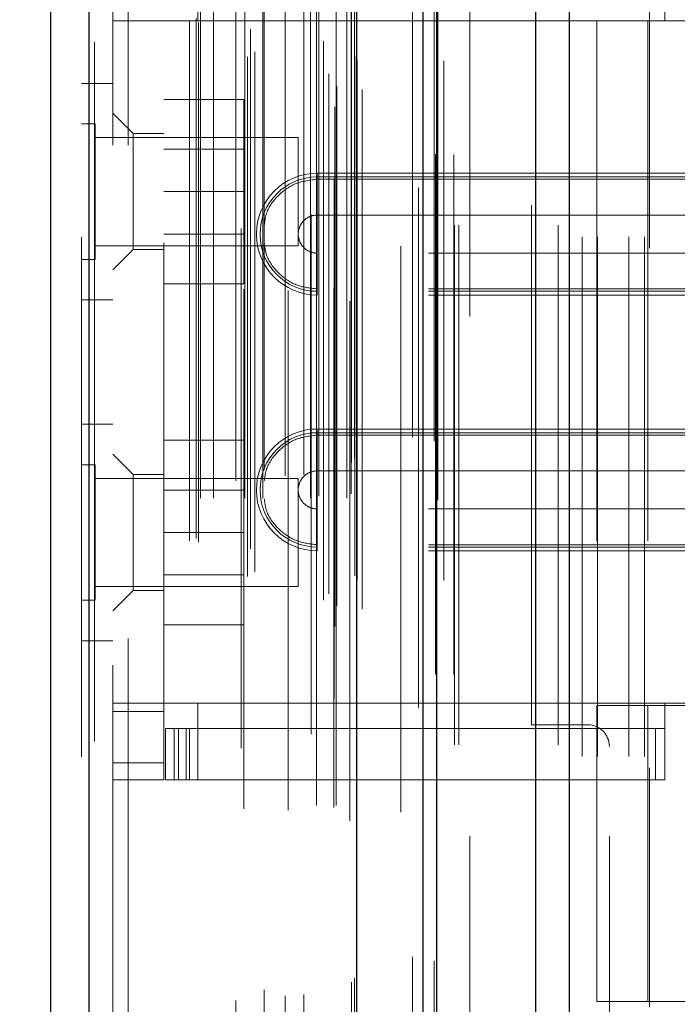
# Model space of a CAD drawing. Header units: inches. Extents: x 0.2 to 10.7, y 0.2 to 7.9.
# Tile 84 of 105: x 6.18 to 6.307, y 3.26 to 3.45. Entities that reach past the tile are written whole.
import ezdxf

# ---------------------------------------------------------------- set-up
doc = ezdxf.new("R2010")
doc.units = ezdxf.units.IN
doc.header["$MEASUREMENT"] = 0
doc.linetypes.add('HIDDEN', pattern=[0.075, 0.05, -0.025])
doc.layers.add('DIMENSIONS', color=140, linetype='Continuous')
doc.styles.add('SLDTEXTSTYLE0', font='TXT', dxfattribs={"width": 0.7})
doc.dimstyles.new('SLDDIMSTYLE0', dxfattribs={"dimtxt": 0.084961, "dimasz": 0.13, "dimexe": 0, "dimexo": 0.0625, "dimgap": 0.02124, "dimtad": 0, "dimtih": 1, "dimtoh": 1, "dimlfac": 12, "dimrnd": 1e-09, "dimzin": 12, "dimdsep": 46, "dimtxsty": 'SLDTEXTSTYLE0', "dimsah": 1, "dimcen": 0.09, "dimadec": 0, "dimazin": 3, "dimtfac": 1, "dimtofl": 0, "dimtmove": 0, "dimatfit": 3, "dimfxl": 0, "dimfrac": 2, "dimtolj": 1, "dimtzin": 12, "dimarcsym": 0})
doc.dimstyles.new('SLDDIMSTYLE1', dxfattribs={"dimtxt": 0.084961, "dimasz": 0.13, "dimexe": 0, "dimexo": 0.0625, "dimgap": 0.02124, "dimtad": 0, "dimtih": 1, "dimtoh": 1, "dimlfac": 12, "dimrnd": 1e-09, "dimzin": 12, "dimdsep": 46, "dimtxsty": 'SLDTEXTSTYLE0', "dimsah": 1, "dimcen": 0.09, "dimadec": 0, "dimazin": 3, "dimtfac": 1, "dimtmove": 0, "dimatfit": 0, "dimfxl": 0, "dimfrac": 2, "dimtolj": 1, "dimtzin": 12, "dimarcsym": 0})

# ---------------------------------------------------------------- blocks, each defined once
blk = doc.blocks.new('_D_17')
at = {"layer": 'DIMENSIONS'}
for p, q in [((5.90256, 3.10791), (5.90256, 3.35791)), ((6.23868, 3.10791), (5.77756, 3.10791)), ((6.23405, 2.90416), (5.77756, 2.90416)), ((5.90256, 2.67032), (5.90256, 2.90416)), ((5.37509, 2.67032), (5.34656, 2.67032)), ((5.34656, 2.67032), (5.34656, 2.53529)), ((5.62756, 2.67032), (5.65609, 2.67032)), ((5.65609, 2.67032), (5.65609, 2.53529)), ((5.78073, 2.67032), (5.90256, 2.67032)), ((5.34656, 2.53529), (5.37509, 2.53529)), ((5.65609, 2.53529), (5.62756, 2.53529))]:
    blk.add_line(p, q, dxfattribs=at)
for points in [[(5.90256, 3.10791), (5.92256, 3.23791), (5.88256, 3.23791)], [(5.90256, 2.90416), (5.88256, 2.77416), (5.92256, 2.77416)]]:
    blk.add_solid(points, dxfattribs=at)
at = {"layer": 'DIMENSIONS', "char_height": 0.083333, "attachment_point": 1, "style": 'SLDTEXTSTYLE0'}
for s, insert in [('2.45', (5.37509, 2.79676)), ('62.1', (5.37509, 2.64271))]:
    blk.add_mtext(s, dxfattribs=dict(at, insert=insert))
blk = doc.blocks.new('_D_18')
at = {"layer": 'DIMENSIONS'}
for p, q in [((6.30531, 4.64824), (5.77756, 4.64824)), ((5.90256, 4.64824), (5.90256, 4.08164)), ((5.74098, 3.92759), (5.71245, 3.92759)), ((5.71245, 3.92759), (5.71245, 3.79255)), ((6.06413, 3.92759), (6.09266, 3.92759)), ((6.09266, 3.92759), (6.09266, 3.79255)), ((5.71245, 3.79255), (5.74098, 3.79255)), ((6.09266, 3.79255), (6.06413, 3.79255)), ((5.90256, 3.10791), (5.90256, 3.77353)), ((6.30531, 3.10791), (5.77756, 3.10791))]:
    blk.add_line(p, q, dxfattribs=at)
for points in [[(5.90256, 4.64824), (5.88256, 4.51824), (5.92256, 4.51824)], [(5.90256, 3.10791), (5.92256, 3.23791), (5.88256, 3.23791)]]:
    blk.add_solid(points, dxfattribs=at)
at = {"layer": 'DIMENSIONS', "char_height": 0.083333, "attachment_point": 1, "style": 'SLDTEXTSTYLE0'}
for s, insert in [('18.48', (5.74098, 4.05403)), ('469.5', (5.74098, 3.89998))]:
    blk.add_mtext(s, dxfattribs=dict(at, insert=insert))
blk = doc.blocks.new('_D_19')
at = {"layer": 'DIMENSIONS'}
for p, q in [((6.2081, 4.76349), (5.28994, 4.76349)), ((5.41494, 4.76349), (5.41494, 4.15523)), ((5.25336, 4.02509), (5.22483, 4.02509)), ((5.22483, 4.02509), (5.22483, 3.89006)), ((5.57651, 4.02509), (5.60504, 4.02509)), ((5.60504, 4.02509), (5.60504, 3.89006)), ((5.22483, 3.89006), (5.25336, 3.89006)), ((5.60504, 3.89006), (5.57651, 3.89006)), ((5.41494, 2.99258), (5.41494, 3.73601)), ((6.2081, 2.99258), (5.28994, 2.99258))]:
    blk.add_line(p, q, dxfattribs=at)
for points in [[(5.41494, 4.76349), (5.39494, 4.63349), (5.43494, 4.63349)], [(5.41494, 2.99258), (5.43494, 3.12258), (5.39494, 3.12258)]]:
    blk.add_solid(points, dxfattribs=at)
at = {"layer": 'DIMENSIONS', "char_height": 0.083333, "attachment_point": 1, "style": 'SLDTEXTSTYLE0'}
for s, insert in [('21.25', (5.25336, 4.15154)), ('539.8', (5.25336, 3.99749)), ('OPENING', (5.1529, 3.84343))]:
    blk.add_mtext(s, dxfattribs=dict(at, insert=insert))

msp = doc.modelspace()

# ---------------------------------------------------------------- linework, layer by layer
at = {"color": 7, "linetype": 'Continuous', "lineweight": 25}
for p, q in [((6.2861753, 4.8559907), (6.2861753, 2.9101612)), ((6.2798113, 2.9101612), (6.2798113, 4.8548104)), ((6.2580993, 2.9101612), (6.2580993, 4.8455779)), ((6.2607353, 2.9101612), (6.2607353, 4.8458368)), ((6.2452962, 2.9362656), (6.2452962, 4.8198737)), ((6.1937753, 2.9453502), (6.1937753, 4.8107892)), ((6.1863381, 4.807844), (6.1863381, 2.9482953))]:
    msp.add_line(p, q, dxfattribs=at)
at = {"color": 7, "linetype": 'HIDDEN', "lineweight": 18}
for p, q in [((6.2861753, 4.8559907), (6.2861753, 2.9101612)), ((6.2861753, 2.9101612), (6.2861753, 4.8559907)), ((6.2861753, 2.9101612), (6.2861753, 4.8559907)), ((6.2798113, 2.9101612), (6.2798113, 4.8548104)), ((6.2840539, 2.9101612), (6.2840539, 4.8548104)), ((6.2840539, 2.9101612), (6.2840539, 4.8548104)), ((6.2607353, 2.9101612), (6.2607353, 4.8458368)), ((6.2640993, 2.9101612), (6.2640993, 4.8455779)), ((6.264978, 2.9101612), (6.264978, 4.8458368)), ((6.264978, 2.9101612), (6.264978, 4.8458368)), ((6.2604811, 2.9237953), (6.2604811, 4.8323441)), ((6.2410707, 2.9329316), (6.2410707, 4.8232078)), ((6.2410707, 2.9329316), (6.2410707, 4.8232078)), ((6.2463381, 2.9362656), (6.2463381, 4.8198737)), ((6.238933, 2.9380002), (6.238933, 4.8181391)), ((6.2409864, 4.8191138), (6.2409864, 2.9370256)), ((6.241496, 2.9369357), (6.241496, 4.8192036)), ((6.2399253, 2.9392551), (6.2399253, 4.8169223)), ((6.2572259, 4.8173904), (6.2572259, 2.938754)), ((6.2572259, 4.8173888), (6.2572259, 2.9387624)), ((6.2453717, 2.94175), (6.2453717, 4.8143894)), ((6.2453985, 2.9419597), (6.2453985, 4.8141797)), ((6.2242584, 2.9425639), (6.2242584, 4.8135754)), ((6.22569, 2.943488), (6.22569, 4.8126472)), ((6.2365351, 4.8122346), (6.2365351, 2.9439129)), ((6.2449202, 2.9427136), (6.2449202, 4.8134257)), ((6.2449202, 2.9427136), (6.2449202, 4.8134257)), ((6.1937753, 4.8107892), (6.1937753, 2.9453502)), ((6.1948172, 2.9453502), (6.1948172, 4.8107892)), ((6.1948172, 4.8107892), (6.1948172, 2.9453502)), ((6.238902, 2.9455474), (6.238902, 4.810592)), ((6.223078, 4.8095422), (6.223078, 2.9465928)), ((6.2248427, 2.9478663), (6.2248427, 4.808273)), ((6.1923381, 4.807844), (6.1923381, 2.9482953)), ((6.2143931, 2.9498995), (6.2143931, 4.8062399)), ((6.2148258, 2.9491687), (6.2148258, 4.8069706)), ((6.2537892, 4.8060881), (6.2537892, 2.9500268)), ((6.2152264, 2.9576167), (6.2152264, 4.7985227)), ((6.2152264, 2.9576167), (6.2152264, 4.7985227)), ((6.217759, 2.9576167), (6.217759, 4.7985227)), ((6.2235817, 4.7978586), (6.2235817, 2.9582812)), ((6.2237938, 2.9576167), (6.2237938, 4.7985227)), ((6.2272388, 2.9576167), (6.2272388, 4.7985227)), ((6.2321109, 4.7976214), (6.2321109, 2.9585165)), ((6.2364094, 2.9576167), (6.2364094, 4.7985227)), ((6.2375826, 4.7985227), (6.2375826, 2.9576167)), ((6.2375826, 2.9576167), (6.2375826, 4.7985227)), ((6.2379993, 2.9580334), (6.2379993, 4.798106)), ((6.2409159, 4.798106), (6.2409159, 2.9580334)), ((6.2413326, 2.9576167), (6.2413326, 4.7985227)), ((6.2413326, 4.7985227), (6.2413326, 2.9576167)), ((6.2434062, 2.9576167), (6.2434062, 4.7985227)), ((6.2434062, 2.9576167), (6.2434062, 4.7985227)), ((6.2442493, 2.95845), (6.2442493, 4.7976893)), ((6.2442493, 2.95845), (6.2442493, 4.7976893)), ((6.2220672, 2.9609827), (6.2220672, 4.7951567)), ((6.2440048, 4.795528), (6.2440048, 2.9606113)), ((6.2275075, 2.9630207), (6.2275075, 4.7931259)), ((6.2315635, 2.9619119), (6.2315635, 4.7942275)), ((6.2315635, 2.9619119), (6.2315635, 4.7942275)), ((6.2351185, 2.9621579), (6.2351185, 4.79397)), ((6.2443197, 2.9645299), (6.2443197, 4.7916095)), ((6.2443197, 2.9645299), (6.2443197, 4.7916095)), ((6.2448669, 2.9653029), (6.2448669, 4.7908364)), ((6.2448669, 2.9653029), (6.2448669, 4.7908364)), ((6.2601926, 2.9686147), (6.2601926, 4.78749)), ((6.2560588, 2.9693934), (6.2560588, 4.786746)), ((6.2670993, 2.9925779), (6.2670993, 4.7634945)), ((6.2670993, 2.9925779), (6.2670993, 4.7634945)), ((6.2670993, 2.9925779), (6.2670993, 4.7634945)), ((6.2670993, 2.9925779), (6.2670993, 4.7634945)), ((6.1983381, 4.725528), (6.1983381, 3.0306113)), ((6.2013381, 3.0306113), (6.2013381, 4.725528)), ((6.2013381, 3.0306113), (6.2013381, 4.725528)), ((6.2013381, 4.725528), (6.2013381, 3.0306113)), ((6.2013381, 4.725528), (6.2013381, 3.0306113)), ((6.2886826, 3.1079112), (6.2886826, 3.6597445)), ((6.2886826, 3.1079112), (6.2886826, 3.6597445)), ((6.2916826, 3.1079112), (6.2916826, 3.6597445)), ((6.2976826, 3.1079112), (6.2976826, 3.6597445)), ((6.3006826, 3.1079112), (6.3006826, 3.6597445)), ((6.3006826, 3.1079112), (6.3006826, 3.6597445)), ((6.3016846, 3.5057655), (6.3016846, 3.2597026)), ((6.2081806, 3.3067367), (6.2081806, 3.4609361)), ((6.2147423, 3.4543745), (6.2147423, 3.4494532)), ((6.2789326, 3.3140362), (6.2789326, 3.4536195)), ((6.3046373, 3.4543745), (6.3046373, 3.4494532)), ((6.2081806, 3.4494532), (6.1983381, 3.4494532)), ((6.2131019, 3.4494532), (6.2081806, 3.4494532)), ((6.2131019, 3.4494532), (6.2131019, 3.3182196)), ((6.2131019, 3.4494532), (6.2131019, 3.3182196)), ((6.2147423, 3.4494532), (6.2131019, 3.4494532)), ((6.3046373, 3.4494532), (6.2147423, 3.4494532)), ((6.3046373, 3.4494532), (6.2147423, 3.4494532)), ((6.3046373, 3.4494532), (6.291514, 3.4494532)), ((6.291514, 3.4494532), (6.291514, 3.3182196)), ((6.3013565, 3.4494532), (6.3013565, 3.3182196)), ((6.3590993, 3.4494532), (6.3046373, 3.4494532)), ((6.1983381, 3.4374447), (6.1923381, 3.4374447)), ((6.2081806, 3.4343613), (6.2235973, 3.4343613)), ((6.2235973, 3.4166113), (6.2235973, 3.4343613)), ((6.2022751, 3.4277997), (6.1983381, 3.4317367)), ((6.1949423, 3.4296322), (6.1923381, 3.4296322)), ((6.1949423, 3.4035905), (6.1949423, 3.4296322)), ((6.2022751, 3.4277997), (6.2022751, 3.40549)), ((6.2081806, 3.4277997), (6.2022751, 3.4277997)), ((6.2340048, 3.427028), (6.1949423, 3.427028)), ((6.2340048, 3.4061947), (6.2340048, 3.427028)), ((6.2235973, 3.4247738), (6.2081806, 3.4247738)), ((6.2377082, 3.4201572), (6.3590993, 3.4201572)), ((6.2377082, 3.4201572), (6.2377082, 3.4189867)), ((6.2377082, 3.4194465), (6.3590993, 3.4194465)), ((6.2377082, 3.4194465), (6.2377082, 3.4121049)), ((6.2377082, 3.4189867), (6.3590993, 3.4189867)), ((6.2081806, 3.4166113), (6.2235973, 3.4166113)), ((6.2235973, 3.3988613), (6.2235973, 3.4166113)), ((6.2377082, 3.4121049), (6.3590993, 3.4121049)), ((6.2081806, 3.4084488), (6.2235973, 3.4084488)), ((6.1949423, 3.4061947), (6.2340048, 3.4061947)), ((6.1983381, 3.4015529), (6.2022751, 3.40549)), ((6.2022751, 3.40549), (6.2081806, 3.40549)), ((6.2377082, 3.3974389), (6.2377082, 3.4047805)), ((6.3590993, 3.4047805), (6.2377082, 3.4047805)), ((6.1923381, 3.4035905), (6.1949423, 3.4035905)), ((6.2081806, 3.3988613), (6.2235973, 3.3988613)), ((6.2377082, 3.3967283), (6.2377082, 3.3978988)), ((6.3590993, 3.3978988), (6.2377082, 3.3978988)), ((6.3590993, 3.3974389), (6.2377082, 3.3974389)), ((6.1923381, 3.395778), (6.1983381, 3.395778)), ((6.3590993, 3.3967283), (6.2377082, 3.3967283)), ((6.1983381, 3.3718613), (6.1923381, 3.3718613)), ((6.2377082, 3.3709446), (6.3590993, 3.3709446)), ((6.2377082, 3.3709446), (6.2377082, 3.3697741)), ((6.2081806, 3.368778), (6.2235973, 3.368778)), ((6.2235973, 3.351028), (6.2235973, 3.368778)), ((6.2377082, 3.3702339), (6.3590993, 3.3702339)), ((6.2377082, 3.3702339), (6.2377082, 3.3628923)), ((6.2377082, 3.3697741), (6.3590993, 3.3697741)), ((6.2022751, 3.3621829), (6.1983381, 3.3661199)), ((6.1949423, 3.3640488), (6.1923381, 3.3640488)), ((6.1949423, 3.3380072), (6.1949423, 3.3640488)), ((6.2377082, 3.3628923), (6.3590993, 3.3628923)), ((6.2340048, 3.3614447), (6.1949423, 3.3614447)), ((6.2022751, 3.3621829), (6.2022751, 3.351028)), ((6.2081806, 3.3621829), (6.2022751, 3.3621829)), ((6.2340048, 3.3406113), (6.2340048, 3.3614447)), ((6.2235973, 3.3591905), (6.2081806, 3.3591905)), ((6.2377082, 3.3482263), (6.2377082, 3.3555679)), ((6.3590993, 3.3555679), (6.2377082, 3.3555679)), ((6.2022751, 3.351028), (6.2022751, 3.3398732)), ((6.2081806, 3.351028), (6.2235973, 3.351028)), ((6.2235973, 3.333278), (6.2235973, 3.351028)), ((6.2377082, 3.3475157), (6.2377082, 3.3486862)), ((6.3590993, 3.3486862), (6.2377082, 3.3486862)), ((6.3590993, 3.3482263), (6.2377082, 3.3482263)), ((6.3590993, 3.3475157), (6.2377082, 3.3475157)), ((6.2081806, 3.3428655), (6.2235973, 3.3428655)), ((6.1949423, 3.3406113), (6.2340048, 3.3406113)), ((6.1983381, 3.3359361), (6.2022751, 3.3398732)), ((6.2022751, 3.3398732), (6.2081806, 3.3398732)), ((6.1923381, 3.3380072), (6.1949423, 3.3380072)), ((6.2081806, 3.333278), (6.2235973, 3.333278)), ((6.1923381, 3.3301947), (6.1983381, 3.3301947)), ((6.1983381, 3.3182196), (6.2081806, 3.3182196)), ((6.2131019, 3.3182196), (6.2081806, 3.3182196)), ((6.2147423, 3.3182196), (6.2131019, 3.3182196)), ((6.2147423, 3.3182196), (6.2147423, 3.3132984)), ((6.2147423, 3.3182196), (6.3046373, 3.3182196)), ((6.2147423, 3.3182196), (6.3046373, 3.3182196)), ((6.3046373, 3.3182196), (6.291514, 3.3182196)), ((6.291514, 3.3177275), (6.3282594, 3.3177275)), ((6.291514, 3.3177275), (6.291514, 3.2608049)), ((6.3013565, 3.3177275), (6.3013565, 3.2608049)), ((6.3046373, 3.3182196), (6.3046373, 3.3132984)), ((6.3590993, 3.3182196), (6.3046373, 3.3182196)), ((6.1983381, 3.3165792), (6.2081806, 3.3165792)), ((6.2897659, 3.3140362), (6.2789326, 3.3140362)), ((6.2085087, 3.3034558), (6.2085087, 3.3132984)), ((6.2085087, 3.3132984), (6.2101491, 3.3132984)), ((6.2101491, 3.3034558), (6.2101491, 3.3132984)), ((6.2110029, 3.3132984), (6.2101491, 3.3132984)), ((6.2101491, 3.3034558), (6.2101491, 3.3132984)), ((6.2110029, 3.3034558), (6.2110029, 3.3132984)), ((6.2110029, 3.3132984), (6.2124907, 3.3132984)), ((6.2124907, 3.3034558), (6.2124907, 3.3132984)), ((6.3028444, 3.3132984), (6.2124907, 3.3132984)), ((6.2131019, 3.3132984), (6.2131019, 3.3034558)), ((6.2147423, 3.3132984), (6.2147423, 3.3034558)), ((6.3028444, 3.3034558), (6.3028444, 3.3132984)), ((6.3028444, 3.3132984), (6.3046373, 3.3132984)), ((6.3046373, 3.3034558), (6.3046373, 3.3132984)), ((6.2939326, 2.9925779), (6.2939326, 3.3098695)), ((6.1983381, 3.3067367), (6.2081806, 3.3067367)), ((6.1983381, 3.3067367), (6.2081806, 3.3067367)), ((6.2081806, 3.3067367), (6.2081806, 3.3034558)), ((6.1983381, 3.3034558), (6.2081806, 3.3034558)), ((6.2101491, 3.3034558), (6.2085087, 3.3034558)), ((6.2110029, 3.3034558), (6.2101491, 3.3034558)), ((6.2124907, 3.3034558), (6.2110029, 3.3034558)), ((6.2124907, 3.3034558), (6.3028444, 3.3034558)), ((6.3046373, 3.3034558), (6.3028444, 3.3034558)), ((6.3282594, 3.2608049), (6.291514, 3.2608049))]:
    msp.add_line(p, q, dxfattribs=at)
at = {"color": 7, "linetype": 'HIDDEN', "lineweight": 18, "flags": 128}
for points in [[(6.2639883, 2.923735), (6.2639887, 3.8705157), (6.2639883, 4.8324001)], [(6.2620885, 2.941781), (6.2620887, 3.8629555), (6.2620885, 4.8143604)], [(6.2620885, 2.9417921), (6.2620886, 3.8394541), (6.2620885, 4.8143358)], [(6.2537893, 4.8061119), (6.2537895, 3.8383953), (6.2537893, 2.9500278)], [(6.2609175, 2.9572529), (6.2609182, 3.8629555), (6.2609175, 4.798904)], [(6.2609175, 2.957236), (6.2609182, 3.8979008), (6.2609175, 4.7989029)], [(6.2538014, 4.7972013), (6.2538013, 3.8856207), (6.2538014, 2.9589399)]]:
    msp.add_lwpolyline(points, dxfattribs=at)
at = {"color": 7, "linetype": 'HIDDEN', "lineweight": 18}
for centre, radius, start, end in [((6.2377082, 3.4084427), 0.0117145, 90, 270), ((6.2377082, 3.4084427), 0.0110038, 90, 270), ((6.2377082, 3.3592301), 0.0117145, 90, 270), ((6.2377082, 3.3592301), 0.0110038, 90, 270), ((6.2897659, 3.3098695), 0.0041667, 0, 90)]:
    msp.add_arc(centre, radius, start, end, dxfattribs=at)
for points, knots in [([(6.2275075, 3.4101686), (6.2276143, 3.4109538), (6.2279077, 3.4131113), (6.2301039, 3.4160642), (6.2335568, 3.4185134), (6.2363244, 3.4188289), (6.2377082, 3.4189867)], [0, 0, 0, 0, 0.16020075, 0.44013383, 0.72006692, 1, 1, 1, 1]), ([(6.2377082, 3.4047805), (6.2372288, 3.4047805), (6.2367496, 3.4048758), (6.2358638, 3.4052427), (6.2354576, 3.4055142), (6.2347796, 3.4061921), (6.2345082, 3.4065983), (6.2341413, 3.4074841), (6.234046, 3.4079633), (6.234046, 3.4089221), (6.2341413, 3.4094013), (6.2345082, 3.4102871), (6.2347796, 3.4106933), (6.2354576, 3.4113713), (6.2358638, 3.4116427), (6.2367496, 3.4120096), (6.2372288, 3.4121049), (6.2377082, 3.4121049)], [0, 0, 0, 0, 0.125, 0.125, 0.25, 0.25, 0.375, 0.375, 0.5, 0.5, 0.625, 0.625, 0.75, 0.75, 0.875, 0.875, 1, 1, 1, 1]), ([(6.2377082, 3.3978988), (6.2363244, 3.3980565), (6.2335568, 3.3983721), (6.2301039, 3.4008212), (6.2279077, 3.4037741), (6.2276143, 3.4059316), (6.2275075, 3.4067169)], [0, 0, 0, 0, 0.27993308, 0.55986617, 0.83979925, 1, 1, 1, 1]), ([(6.2275075, 3.360956), (6.2276143, 3.3617412), (6.2279077, 3.3638987), (6.2301039, 3.3668516), (6.2335568, 3.3693008), (6.2363244, 3.3696163), (6.2377082, 3.3697741)], [0, 0, 0, 0, 0.16020075, 0.44013383, 0.72006692, 1, 1, 1, 1]), ([(6.2377082, 3.3555679), (6.2372288, 3.3555679), (6.2367496, 3.3556632), (6.2358638, 3.3560301), (6.2354576, 3.3563016), (6.2347796, 3.3569795), (6.2345082, 3.3573857), (6.2341413, 3.3582715), (6.234046, 3.3587507), (6.234046, 3.3597095), (6.2341413, 3.3601887), (6.2345082, 3.3610745), (6.2347796, 3.3614807), (6.2354576, 3.3621587), (6.2358638, 3.3624301), (6.2367496, 3.362797), (6.2372288, 3.3628923), (6.2377082, 3.3628923)], [0, 0, 0, 0, 0.125, 0.125, 0.25, 0.25, 0.375, 0.375, 0.5, 0.5, 0.625, 0.625, 0.75, 0.75, 0.875, 0.875, 1, 1, 1, 1]), ([(6.2377082, 3.3486862), (6.2363244, 3.3488439), (6.2335568, 3.3491595), (6.2301039, 3.3516086), (6.2279077, 3.3545615), (6.2276143, 3.356719), (6.2275075, 3.3575043)], [0, 0, 0, 0, 0.27993308, 0.55986617, 0.83979925, 1, 1, 1, 1])]:
    msp.add_open_spline(points, degree=3, knots=knots, dxfattribs=at)
for points in [[(6.2377082, 3.4189867), (6.2377082, 3.4176151), (6.2377082, 3.414311), (6.2377082, 3.4104016), (6.2377082, 3.4084427)], [(6.2377082, 3.4121049), (6.2377082, 3.4111896), (6.2377082, 3.4098162), (6.2377082, 3.4084427)], [(6.2377082, 3.4084427), (6.2377082, 3.4070693), (6.2377082, 3.4056958), (6.2377082, 3.4047805)], [(6.2377082, 3.4084427), (6.2377082, 3.4064838), (6.2377082, 3.4025744), (6.2377082, 3.3992703), (6.2377082, 3.3978988)], [(6.2377082, 3.3697741), (6.2377082, 3.3684025), (6.2377082, 3.3650984), (6.2377082, 3.361189), (6.2377082, 3.3592301)], [(6.2377082, 3.3628923), (6.2377082, 3.361977), (6.2377082, 3.3606036), (6.2377082, 3.3592301)], [(6.2377082, 3.3592301), (6.2377082, 3.3578567), (6.2377082, 3.3564832), (6.2377082, 3.3555679)], [(6.2377082, 3.3592301), (6.2377082, 3.3572712), (6.2377082, 3.3533618), (6.2377082, 3.3500577), (6.2377082, 3.3486862)]]:
    msp.add_open_spline(points, degree=3, dxfattribs=at)

# ---------------------------------------------------------------- dimensions: what is measured, and where the dimension line sits
at = {"layer": 'DIMENSIONS'}
dim = msp.add_linear_dim(base=(5.4149378, 4.7634945), p1=(6.2580993, 2.9925779), p2=(6.2580993, 4.7634945), angle=90, text='<>\\POPENING', dimstyle='SLDDIMSTYLE0', dxfattribs=at)
dim.commit()
dim.dimension.update_dxf_attribs({"geometry": '_D_19', "text_midpoint": (5.4149378, 3.9456188), "dimtype": 160})
for base, p1, p2, dimstyle, picture, middle in [((5.9025576, 4.6482445), (6.3553076, 3.1079112), (6.3553076, 4.6482445), 'SLDDIMSTYLE0', '_D_18', (5.9025576, 3.9275852)), ((5.9025576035, 2.9041612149), (6.2886826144, 3.1079112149), (6.2840529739, 2.9041612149), 'SLDDIMSTYLE1', '_D_17', (5.9025576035, 2.6703205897))]:
    dim = msp.add_linear_dim(base=base, p1=p1, p2=p2, angle=90, dimstyle=dimstyle, dxfattribs=at)
    dim.commit()
    dim.dimension.update_dxf_attribs({"geometry": picture, "text_midpoint": middle, "dimtype": 160})

doc.saveas('drawing.dxf')
